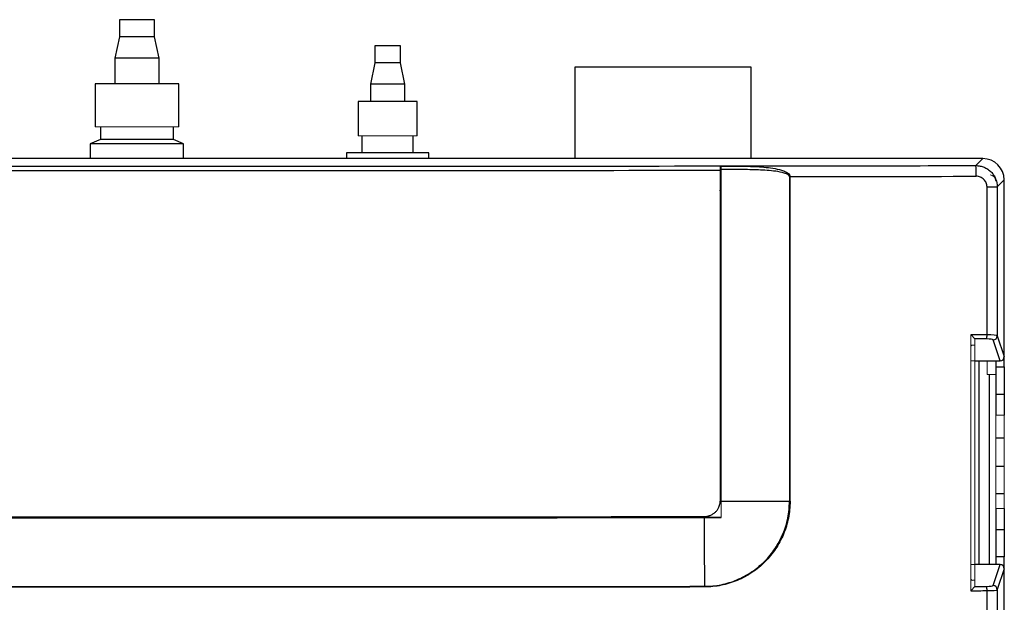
# Model space of a CAD drawing. Header units: millimetres. Extents: x -83 to 754, y -51 to 907.
# Tile 6 of 8: x 32 to 147, y 275 to 343. Entities that reach past the tile are written whole.
import ezdxf

# ---------------------------------------------------------------- set-up
doc = ezdxf.new("R2010")
doc.units = ezdxf.units.MM

msp = doc.modelspace()

# ---------------------------------------------------------------- linework, layer by layer
at = {"color": 7, "linetype": 'Continuous', "lineweight": 25}
for p, q in [((43.71, 343.13), (43.71, 341.13)), ((47.81, 343.13), (43.71, 343.13)), ((47.81, 341.13), (47.81, 343.13)), ((43.71, 341.13), (43.16, 338.63)), ((47.81, 341.13), (43.71, 341.13)), ((48.36, 338.63), (47.81, 341.13)), ((73.52, 340.09), (73.52, 338.09)), ((76.52, 340.09), (73.52, 340.09)), ((76.52, 338.09), (76.52, 340.09)), ((43.16, 338.63), (43.16, 335.63)), ((48.36, 338.63), (43.16, 338.63)), ((48.36, 335.63), (48.36, 338.63)), ((73.52, 338.09), (73.02, 335.59)), ((76.52, 338.09), (73.52, 338.09)), ((77.02, 335.59), (76.52, 338.09)), ((96.86, 337.6), (96.86, 326.93)), ((117.46, 337.6), (96.86, 337.6)), ((117.46, 326.93), (117.46, 337.6)), ((40.86, 335.63), (40.86, 330.63)), ((50.66, 335.63), (40.86, 335.63)), ((50.66, 330.63), (50.66, 335.63)), ((73.02, 335.59), (73.02, 333.59)), ((77.02, 335.59), (73.02, 335.59)), ((77.02, 333.59), (77.02, 335.59)), ((71.57, 333.59), (71.57, 329.59)), ((78.47, 333.59), (71.57, 333.59)), ((78.47, 329.59), (78.47, 333.59)), ((41.51, 330.63), (41.51, 329.13)), ((50.01, 329.13), (50.01, 330.63)), ((41.51, 329.13), (40.31, 328.63)), ((50.01, 329.13), (41.51, 329.13)), ((51.21, 328.63), (50.01, 329.13)), ((72.02, 329.59), (72.02, 327.59)), ((78.02, 327.59), (78.02, 329.59)), ((40.31, 328.63), (40.31, 326.93)), ((51.21, 328.63), (40.31, 328.63)), ((51.21, 326.93), (51.21, 328.63)), ((79.82, 327.59), (70.22, 327.59)), ((70.22, 327.59), (70.22, 326.93)), ((79.82, 326.93), (79.82, 327.59)), ((144.51, 326.93), (-30.5, 326.93)), ((143.69, 326.1), (144.51, 326.93)), ((113.84, 324.53), (113.96, 324.53)), ((147.01, 324.43), (146.19, 323.61)), ((147.01, 303.81), (147.01, 324.43)), ((113.96, 323.03), (113.84, 323.03)), ((122, 323.03), (121.92, 323.03)), ((144.99, 306.36), (144.99, 323.61)), ((144.99, 323.61), (146.19, 323.61)), ((146.19, 323.61), (146.19, 306.25)), ((113.96, 321.43), (113.84, 321.43)), ((122, 321.43), (121.92, 321.43)), ((146.51, 303.31), (145.69, 305.75)), ((146.19, 306.25), (147.01, 303.81)), ((147.01, 302.63), (147.01, 303.81)), ((143.57, 303.31), (146.51, 303.31)), ((144.09, 279.55), (144.09, 303.31)), ((146.01, 303.31), (146.01, 302.63)), ((146.01, 302.63), (146.01, 299.43)), ((146.01, 302.63), (147.01, 302.63)), ((147.01, 302.63), (147.01, 299.43)), ((146.01, 299.43), (146.01, 296.98)), ((146.01, 299.43), (147.01, 299.43)), ((147.01, 299.43), (147.01, 296.98)), ((146.01, 294.33), (147.01, 294.33)), ((146.01, 291.03), (147.01, 291.03)), ((146.01, 287.83), (147.01, 287.83)), ((113.96, 286.93), (121.92, 286.93)), ((146.01, 286.08), (146.01, 283.63)), ((147.01, 286.08), (147.01, 283.63)), ((146.01, 283.63), (146.01, 280.43)), ((146.01, 283.63), (147.01, 283.63)), ((147.01, 283.63), (147.01, 280.43)), ((146.51, 279.55), (143.57, 279.55)), ((145.69, 277.1), (146.51, 279.55)), ((146.01, 280.43), (146.01, 279.55)), ((147.01, 280.43), (146.01, 280.43)), ((147.01, 279.05), (147.01, 280.43)), ((147.01, 279.05), (146.19, 276.61)), ((147.01, -8.58), (147.01, 279.05)), ((144.99, -7.76), (144.99, 276.5)), ((146.19, 276.61), (146.19, -7.76))]:
    msp.add_line(p, q, dxfattribs=at)
at = {"color": 144, "linetype": 'Continuous', "lineweight": 18}
for p, q in [((50.66, 330.63), (40.86, 330.63)), ((78.47, 329.59), (71.57, 329.59)), ((113.83, 326.03), (113.94, 326.03)), ((113.84, 286.93), (113.84, 325.56)), ((113.93, 326.06), (113.94, 326.06)), ((113.96, 325.65), (113.96, 286.93)), ((113.96, 325.12), (113.84, 325.12)), ((113.84, 325.03), (113.96, 325.03)), ((113.96, 324.27), (113.84, 324.27)), ((122, 324.82), (121.92, 324.82)), ((121.92, 286.93), (121.92, 324.82)), ((122, 324.27), (121.92, 324.27)), ((122, 324.82), (122, 286.93)), ((147.01, 324.3), (147.01, 324.36)), ((147.01, 318.52), (147.01, 324.3)), ((147.01, 317.53), (147.01, 305.08)), ((143.09, 276.49), (143.09, 306.37)), ((143.57, 305.86), (143.57, 276.99)), ((143.35, 305.16), (143.57, 305.16)), ((143.09, 303.31), (143.57, 303.31)), ((145.01, 301.73), (145.01, 303.31)), ((145.01, 301.73), (145.01, 301.73)), ((146.01, 301.73), (145.01, 301.73)), ((146.01, 296.98), (146.01, 286.08)), ((146.01, 296.98), (147.01, 296.98)), ((147.01, 296.98), (147.01, 286.08)), ((122, 286.93), (121.92, 286.93)), ((146.01, 286.08), (147.01, 286.08)), ((113.96, 285.03), (113.96, 285.02)), ((143.09, 279.55), (143.57, 279.55)), ((143.57, 277.7), (143.35, 277.7)), ((147.01, 277.98), (147.01, 4.03))]:
    msp.add_line(p, q, dxfattribs=at)
at = {"color": 8, "linetype": 'Continuous', "lineweight": 25}
for p, q in [((113.84, 324.07), (113.96, 324.07)), ((121.92, 324.07), (122, 324.07)), ((113.84, 320.23), (113.96, 320.23)), ((121.92, 320.23), (122, 320.23)), ((145.27, 279.55), (145.27, 301.73))]:
    msp.add_line(p, q, dxfattribs=at)
at = {"color": 7, "linetype": 'Continuous', "lineweight": 25, "flags": 128}
msp.add_lwpolyline([(111.98, 285.02), (111.98, 284.01), (111.98, 283), (111.99, 282), (111.99, 280.99), (111.99, 279.99), (112, 278.99), (112, 277.99), (112.01, 277)], dxfattribs=at)
at = {"color": 144, "linetype": 'Continuous', "lineweight": 18}
for centre, radius, start, end in [((108.05, 325.67), 5.78, 358.9222, 3.871), ((145.27, 324.3), 0.737, 0, 84.1405)]:
    msp.add_arc(centre, radius, start, end, dxfattribs=at)
at = {"color": 7, "linetype": 'Continuous', "lineweight": 25}
for centre, radius, start, end in [((134.24, 325.13), 9.5, 358.3612, 5.8989), ((140.4, 306.29), 4.59, 354.7277, 0.9048), ((145.69, 306.25), 0.501, 270.2362, 359.155), ((145.69, 276.6), 0.501, 0.845, 89.7638), ((95.28, 276.9), 16.73, 0.0699, 0.3179), ((140.4, 276.57), 4.59, 359.0952, 5.2723)]:
    msp.add_arc(centre, radius, start, end, dxfattribs=at)
for centre, major_axis, ratio, start_param, end_param in [((144.5, 324.42), (1.77, 1.77), 0.997265, 5.499157, 7.067214), ((57.01, 447.83), (2334.15, 0), 0.052397, 4.68804, 4.736738), ((57.01, 448.33), (2333.65, 0), 0.052408, 4.68804, 4.736738), ((57.01, 448.33), (2333.75, 0), 0.052408, 4.736786, 4.74954), ((57.01, 447.08), (2335, 0), 0.05238, 4.740225, 4.74954), ((57.01, -57.2), (2335, 0), 0.155809, 1.533109, 1.533922), ((57.01, -57.69), (2334.5, 0), 0.155842, 1.533109, 1.533709), ((144.94, 305.75), (0.75, 0), 0.155842, 0.05236, 1.533109), ((144.94, 306.24), (1.25, 0), 0.093505, 0.05236, 1.533109), ((146.51, 303.81), (-0.162, 0.48), 0.986751, 2.821194, 4.383931), ((146.51, 279.04), (0.162, 0.48), 0.986751, 5.040847, 6.603584), ((144.94, 277.11), (0.75, 0), 0.155842, 4.750076, 6.230825), ((57.01, 640.05), (2335, 0), 0.155809, 4.749264, 4.750076), ((57.01, 640.55), (2334.5, 0), 0.155842, 4.749477, 4.750076), ((144.94, 276.61), (1.25, 0), 0.093505, 4.750076, 6.230825)]:
    msp.add_ellipse(centre, major_axis=major_axis, ratio=ratio, start_param=start_param, end_param=end_param, dxfattribs=at)
at = {"color": 144, "linetype": 'Continuous', "lineweight": 18}
for centre, major_axis, ratio, start_param, end_param in [((114.94, 323.67), (45.6, 0), 0.052408, 1.592811, 1.595146), ((114.94, 320.67), (48.2, 0), 0.052408, 1.591, 1.595146), ((143.07, 305.86), (0.5, 0), 0.155842, 0, 0.117511), ((143.35, 304.85), (-0.066, 0.296), 0.987486, 6.065421, 6.850819), ((143.35, 278), (0.066, 0.296), 0.987486, 2.573959, 3.359357), ((143.07, 276.99), (0.5, 0), 0.155842, 6.165674, 6.283185)]:
    msp.add_ellipse(centre, major_axis=major_axis, ratio=ratio, start_param=start_param, end_param=end_param, dxfattribs=at)
for points in [[(113.94, 326.06), (113.94, 326.05), (113.94, 326.05), (113.94, 326.05)], [(113.96, 286.93), (113.92, 286.93), (113.88, 286.93), (113.84, 286.93)], [(113.96, 286.93), (113.96, 286.29), (113.96, 285.66), (113.96, 285.02)]]:
    msp.add_open_spline(points, degree=3, dxfattribs=at)
at = {"color": 7, "linetype": 'Continuous', "lineweight": 25}
for points, knots in [([(113.94, 326.05), (114.65, 326.05), (115.35, 326.05), (116.75, 326.03), (117.45, 326.02), (118.5, 325.96), (118.85, 325.93), (119.55, 325.86), (119.9, 325.82), (120.58, 325.69), (120.92, 325.61), (121.4, 325.43), (121.57, 325.35), (121.78, 325.2), (121.85, 325.14), (121.96, 325), (122, 324.91), (122, 324.82)], [0, 0, 0, 0, 0.25, 0.25, 0.5, 0.5, 0.625, 0.625, 0.75, 0.75, 0.875, 0.875, 0.9375, 0.9375, 0.96875, 0.96875, 1, 1, 1, 1]), ([(121.92, 324.82), (121.92, 324.86), (121.91, 324.9), (121.85, 324.97), (121.82, 325), (121.72, 325.08), (121.64, 325.11), (121.41, 325.21), (121.24, 325.26), (120.75, 325.38), (120.41, 325.43), (119.41, 325.55), (118.73, 325.58), (117.37, 325.63), (116.69, 325.64), (115.33, 325.65), (114.64, 325.65), (113.96, 325.65)], [0, 0, 0, 0, 0.015625, 0.015625, 0.03125, 0.03125, 0.0625, 0.0625, 0.125, 0.125, 0.25, 0.25, 0.5, 0.5, 0.75, 0.75, 1, 1, 1, 1]), ([(143.69, 326.1), (143.85, 326.1), (144.02, 326.09), (144.33, 326.02), (144.49, 325.98), (144.79, 325.85), (144.94, 325.78), (145.21, 325.59), (145.34, 325.49), (145.57, 325.26), (145.67, 325.13), (145.86, 324.86), (145.93, 324.72), (146.12, 324.27), (146.19, 323.94), (146.19, 323.61)], [0, 0, 0, 0, 0.125, 0.125, 0.25, 0.25, 0.375, 0.375, 0.5, 0.5, 0.625, 0.625, 0.75, 0.75, 1, 1, 1, 1]), ([(144.99, 323.61), (144.99, 323.78), (144.95, 323.94), (144.83, 324.24), (144.73, 324.38), (144.56, 324.55), (144.5, 324.6), (144.36, 324.69), (144.29, 324.73), (144.06, 324.82), (143.9, 324.86), (143.73, 324.86)], [0, 0, 0, 0, 0.25, 0.25, 0.5, 0.5, 0.625, 0.625, 0.75, 0.75, 1, 1, 1, 1]), ([(111.98, 285.14), (112.03, 285.14), (112.12, 285.15), (112.26, 285.16), (112.4, 285.19), (112.54, 285.23), (112.75, 285.3), (113, 285.43), (113.29, 285.65), (113.52, 285.91), (113.68, 286.19), (113.78, 286.45), (113.83, 286.69), (113.83, 286.85), (113.84, 286.93)], [0, 0, 0, 0, 0.050459, 0.100448, 0.150246, 0.200132, 0.250386, 0.375591, 0.499914, 0.625178, 0.749397, 0.833426, 0.916412, 1, 1, 1, 1]), ([(122, 286.93), (122, 286.27), (121.93, 285.61), (121.74, 284.65), (121.66, 284.33), (121.47, 283.7), (121.25, 283.09), (120.97, 282.5), (120.66, 281.92), (120.49, 281.64), (119.94, 280.82), (119.53, 280.32), (118.61, 279.4), (118.09, 278.97), (117.01, 278.25), (116.44, 277.94), (115.53, 277.56), (115.22, 277.45), (114.59, 277.26), (114.27, 277.18), (113.32, 276.99), (112.67, 276.93), (112.01, 276.92)], [0, 0, 0, 0, 0.125, 0.125, 0.1875, 0.1875, 0.25, 0.3125, 0.3125, 0.375, 0.375, 0.5, 0.5, 0.625, 0.625, 0.75, 0.75, 0.8125, 0.8125, 0.875, 0.875, 1, 1, 1, 1]), ([(112.01, 277), (112.66, 277), (113.31, 277.06), (114.26, 277.25), (114.57, 277.33), (115.19, 277.52), (115.5, 277.63), (116.4, 278.01), (116.97, 278.31), (118.05, 279.03), (118.56, 279.45), (119.48, 280.36), (119.89, 280.86), (120.43, 281.68), (120.6, 281.96), (120.9, 282.53), (121.18, 283.12), (121.4, 283.72), (121.59, 284.34), (121.67, 284.66), (121.86, 285.62), (121.92, 286.27), (121.92, 286.93)], [0, 0, 0, 0, 0.125, 0.125, 0.1875, 0.1875, 0.25, 0.25, 0.375, 0.375, 0.5, 0.5, 0.625, 0.625, 0.6875, 0.6875, 0.75, 0.8125, 0.8125, 0.875, 0.875, 1, 1, 1, 1]), ([(2.04, 285.14), (3.7, 285.14), (7.03, 285.14), (12.03, 285.13), (17.03, 285.13), (22.03, 285.12), (27.02, 285.12), (32.02, 285.12), (37.02, 285.11), (42.02, 285.11), (47.01, 285.11), (52.01, 285.11), (58.4, 285.11), (66.17, 285.11), (75.33, 285.11), (84.49, 285.12), (93.66, 285.12), (102.82, 285.13), (108.92, 285.14), (111.98, 285.14)], [0, 0, 0, 0, 0.045456, 0.090913, 0.136368, 0.181824, 0.227279, 0.272733, 0.318187, 0.363641, 0.409094, 0.454547, 0.5, 0.58333, 0.666662, 0.749994, 0.833328, 0.916663, 1, 1, 1, 1]), ([(111.98, 285.02), (93.66, 285), (75.33, 284.99), (38.69, 284.99), (20.36, 285), (2.04, 285.02)], [0, 0, 0, 0, 0.5, 0.5, 1, 1, 1, 1]), ([(2.01, 277), (20.34, 276.97), (38.67, 276.96), (75.34, 276.96), (93.68, 276.97), (112.01, 277)], [0, 0, 0, 0, 0.5, 0.5, 1, 1, 1, 1]), ([(112.01, 276.92), (93.68, 276.9), (75.34, 276.89), (38.67, 276.89), (20.34, 276.9), (2.01, 276.92)], [0, 0, 0, 0, 0.5, 0.5, 1, 1, 1, 1])]:
    msp.add_open_spline(points, degree=3, knots=knots, dxfattribs=at)
at = {"color": 144, "linetype": 'Continuous', "lineweight": 18}
for points, knots in [([(113.96, 325.65), (113.96, 325.75), (113.96, 325.84), (113.95, 325.99), (113.95, 326.04), (113.94, 326.05)], [0, 0, 0, 0, 0.5, 0.5, 1, 1, 1, 1]), ([(143.57, 305.87), (143.56, 305.88), (143.54, 305.91), (143.47, 305.98), (143.43, 306.02), (143.3, 306.16), (143.19, 306.27), (143.09, 306.37)], [0, 0, 0, 0, 0.25, 0.25, 0.5, 0.5, 1, 1, 1, 1]), ([(113.96, 285.03), (113.96, 285.28), (113.96, 285.53), (113.96, 285.79), (113.96, 286.17), (113.96, 286.55), (113.96, 286.93)], [0.000383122, 0.000383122, 0.000383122, 0.000383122, 0.001141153, 0.001141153, 0.001141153, 0.002282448, 0.002282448, 0.002282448, 0.002282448]), ([(143.57, 276.98), (143.56, 276.97), (143.54, 276.94), (143.47, 276.87), (143.43, 276.83), (143.3, 276.69), (143.19, 276.59), (143.09, 276.49)], [0, 0, 0, 0, 0.25, 0.25, 0.5, 0.5, 1, 1, 1, 1])]:
    msp.add_open_spline(points, degree=3, knots=knots, dxfattribs=at)
at = {"color": 7, "linetype": 'Continuous', "lineweight": 25}
for points in [[(111.98, 285.14), (111.98, 285.1), (111.98, 285.07), (111.98, 285.03)], [(2.04, 285.03), (38.68, 284.98), (75.34, 284.98), (111.98, 285.03)], [(111.98, 285.03), (112.64, 285.03), (113.3, 285.03), (113.96, 285.03)], [(113.96, 285.02), (113.3, 285.02), (112.64, 285.02), (111.98, 285.02)]]:
    msp.add_open_spline(points, degree=3, dxfattribs=at)

doc.saveas('drawing.dxf')
